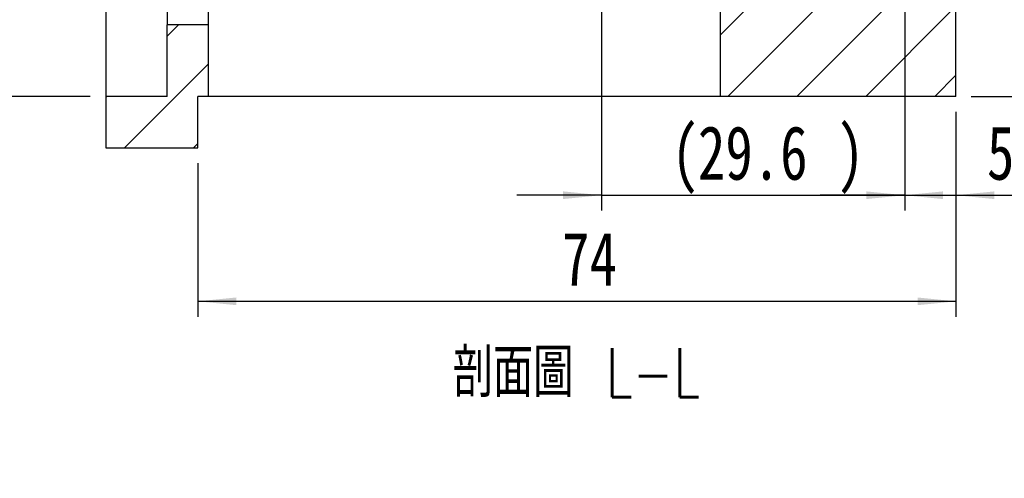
# Model space of a CAD drawing. Header units: millimetres. Extents: x 29 to 286, y 12 to 199.
# Tile 4 of 9: x 188 to 252, y 12 to 42. Entities that reach past the tile are written whole.
import ezdxf

# ---------------------------------------------------------------- set-up
doc = ezdxf.new("R2010")
doc.units = ezdxf.units.MM
doc.layers.add('FORMAT', color=7, linetype='Continuous')
doc.styles.add('SLDTEXTSTYLE0', font='TXT', dxfattribs={"width": 0.75})
doc.styles.add('SLDTEXTSTYLE2', font='TXT', dxfattribs={"width": 0.75, "bigfont": 'bigfont'})
doc.dimstyles.new('SLDDIMSTYLE2', dxfattribs={"dimtxt": 3.5, "dimasz": 2.5, "dimexe": 0, "dimexo": 0.0625, "dimgap": 0.875, "dimtad": 1, "dimdec": 1, "dimlfac": 1.5, "dimrnd": 1e-09, "dimzin": 12, "dimdsep": 46, "dimtxsty": 'SLDTEXTSTYLE0', "dimsah": 1, "dimcen": 0.09, "dimadec": 0, "dimazin": 3, "dimtfac": 1, "dimtdec": 1, "dimtmove": 0, "dimatfit": 0, "dimfxl": 1, "dimfrac": 2, "dimtolj": 1, "dimtzin": 12, "dimarcsym": 0})
doc.dimstyles.new('SLDDIMSTYLE3', dxfattribs={"dimtxt": 3.5, "dimasz": 2.5, "dimexe": 0, "dimexo": 0.0625, "dimgap": 0.875, "dimtad": 1, "dimlfac": 1.5, "dimrnd": 1e-09, "dimzin": 12, "dimdsep": 46, "dimtxsty": 'SLDTEXTSTYLE0', "dimsah": 1, "dimcen": 0.09, "dimadec": 0, "dimazin": 3, "dimtfac": 1, "dimtofl": 0, "dimtmove": 0, "dimatfit": 3, "dimfxl": 1, "dimfrac": 2, "dimtolj": 1, "dimtzin": 12, "dimarcsym": 0})
doc.dimstyles.new('SLDDIMSTYLE4', dxfattribs={"dimtxt": 3.5, "dimasz": 2.5, "dimexe": 0, "dimexo": 0.0625, "dimgap": 0.875, "dimtad": 1, "dimlfac": 1.5, "dimrnd": 1e-09, "dimzin": 12, "dimdsep": 46, "dimtxsty": 'SLDTEXTSTYLE0', "dimsah": 1, "dimcen": 0.09, "dimadec": 0, "dimazin": 3, "dimtfac": 1, "dimtmove": 0, "dimatfit": 0, "dimfxl": 1, "dimfrac": 2, "dimtolj": 1, "dimtzin": 12, "dimarcsym": 0})
doc.dimstyles.new('SLDDIMSTYLE6', dxfattribs={"dimtxt": 3.5, "dimasz": 2.5, "dimexe": 0, "dimexo": 0.0625, "dimgap": 0.875, "dimtad": 1, "dimlfac": 1.5, "dimrnd": 1e-09, "dimzin": 12, "dimdsep": 46, "dimtxsty": 'SLDTEXTSTYLE0', "dimsah": 1, "dimcen": 0.09, "dimadec": 0, "dimazin": 3, "dimtol": 1, "dimtp": 0.02, "dimtm": 0.02, "dimtfac": 1, "dimtmove": 0, "dimatfit": 0, "dimfxl": 1, "dimfrac": 2, "dimtolj": 1, "dimarcsym": 0})
doc.dimstyles.new('SLDDIMSTYLE7', dxfattribs={"dimtxt": 3.5, "dimasz": 2.5, "dimexe": 0, "dimexo": 0.0625, "dimgap": 0.875, "dimtad": 1, "dimlfac": 1.5, "dimrnd": 1e-09, "dimzin": 12, "dimdsep": 46, "dimtxsty": 'SLDTEXTSTYLE0', "dimsah": 1, "dimcen": 0.09, "dimadec": 0, "dimazin": 3, "dimtfac": 1, "dimtofl": 0, "dimtmove": 0, "dimatfit": 3, "dimfxl": 1, "dimfrac": 2, "dimtolj": 1, "dimarcsym": 0})

# ---------------------------------------------------------------- blocks, each defined once
blk = doc.blocks.new('_D_15')
at = {"layer": 'FORMAT', "color": 7}
for p, q in [((268.26, 53.577), (268.26, 59.077)), ((251.429, 53.577), (269.26, 53.577)), ((268.26, 53.577), (268.26, 36.91)), ((250.328, 36.91), (269.26, 36.91)), ((268.26, 36.91), (268.26, 31.41))]:
    blk.add_line(p, q, dxfattribs=at)
for points in [[(268.26, 53.577), (268.51, 56.077), (268.01, 56.077)], [(268.26, 36.91), (268.01, 34.41), (268.51, 34.41)]]:
    blk.add_solid(points, dxfattribs=at)
at = {"layer": 'FORMAT', "color": 7, "char_height": 3.5, "attachment_point": 1, "rotation": 90, "style": 'SLDTEXTSTYLE0'}
for s, insert in [('±0.02', (263.748, 43.086)), ('25', (263.748, 36.601))]:
    blk.add_mtext(s, dxfattribs=dict(at, insert=insert))
blk = doc.blocks.new('_D_16')
at = {"layer": 'FORMAT', "color": 7}
for p, q in [((245.995, 43.243), (245.995, 29.483)), ((249.328, 35.91), (249.328, 29.483)), ((245.995, 30.483), (240.495, 30.483)), ((245.995, 30.483), (249.328, 30.483)), ((249.328, 30.483), (253.931, 30.483))]:
    blk.add_line(p, q, dxfattribs=at)
for points in [[(245.995, 30.483), (243.495, 30.733), (243.495, 30.233)], [(249.328, 30.483), (251.828, 30.233), (251.828, 30.733)]]:
    blk.add_solid(points, dxfattribs=at)
at = {"layer": 'FORMAT', "color": 7, "insert": (251.345, 34.994), "char_height": 3.5, "attachment_point": 1, "style": 'SLDTEXTSTYLE0'}
blk.add_mtext('5', dxfattribs=at)
blk = doc.blocks.new('_D_17')
at = {"layer": 'FORMAT', "color": 7}
for p, q in [((226.261, 45.177), (226.261, 29.483)), ((245.995, 43.243), (245.995, 29.483)), ((226.261, 30.483), (220.761, 30.483)), ((226.261, 30.483), (245.995, 30.483)), ((245.995, 30.483), (251.495, 30.483))]:
    blk.add_line(p, q, dxfattribs=at)
for points in [[(226.261, 30.483), (223.761, 30.733), (223.761, 30.233)], [(245.995, 30.483), (248.495, 30.233), (248.495, 30.733)]]:
    blk.add_solid(points, dxfattribs=at)
at = {"layer": 'FORMAT', "color": 7, "char_height": 3.5, "attachment_point": 1, "style": 'SLDTEXTSTYLE0'}
for s, insert in [('(', (230.812, 34.994)), (')', (241.584, 34.994)), ('29.6', (232.533, 34.994))]:
    blk.add_mtext(s, dxfattribs=dict(at, insert=insert))
blk = doc.blocks.new('_D_18')
at = {"layer": 'FORMAT', "color": 7}
for p, q in [((249.328, 35.91), (249.328, 22.577)), ((199.995, 32.577), (199.995, 22.577)), ((199.995, 23.577), (249.328, 23.577))]:
    blk.add_line(p, q, dxfattribs=at)
for points in [[(199.995, 23.577), (202.495, 23.327), (202.495, 23.827)], [(249.328, 23.577), (246.828, 23.827), (246.828, 23.327)]]:
    blk.add_solid(points, dxfattribs=at)
at = {"layer": 'FORMAT', "color": 7, "insert": (223.699, 28.088), "char_height": 3.5, "attachment_point": 1, "style": 'SLDTEXTSTYLE0'}
blk.add_mtext('74', dxfattribs=at)
blk = doc.blocks.new('_D_21')
at = {"layer": 'FORMAT', "color": 7}
for p, q in [((192.995, 70.243), (180.301, 70.243)), ((181.301, 70.243), (181.301, 36.91)), ((192.995, 36.91), (180.301, 36.91))]:
    blk.add_line(p, q, dxfattribs=at)
for points in [[(181.301, 70.243), (181.051, 67.743), (181.551, 67.743)], [(181.301, 36.91), (181.551, 39.41), (181.051, 39.41)]]:
    blk.add_solid(points, dxfattribs=at)
at = {"layer": 'FORMAT', "color": 7, "char_height": 3.5, "attachment_point": 1, "rotation": 90, "style": 'SLDTEXTSTYLE0'}
for s, insert in [('H7', (176.736, 54.867)), ('50', (176.736, 48.383)), ('%%c', (176.789, 43.104))]:
    blk.add_mtext(s, dxfattribs=dict(at, insert=insert))

msp = doc.modelspace()

# ---------------------------------------------------------------- hatches: boundary and pattern name
at = {"layer": 'FORMAT', "linetype": 'Continuous', "lineweight": 18}
h = msp.add_hatch(dxfattribs=at)
h.set_pattern_fill('ANSI31', color=256, style=0)
h.paths.add_polyline_path([(233.9948, 36.91), (249.3281, 36.91), (249.3281, 45.5766), (245.9948, 45.5766), (245.9948, 44.2433), (233.9948, 44.2433)], flags=0)
h = msp.add_hatch(dxfattribs=at)
h.set_pattern_fill('ANSI31', color=256, style=0)
h.paths.add_polyline_path([(197.9948, 41.5766), (197.9948, 36.91), (193.9948, 36.91), (193.9948, 33.5766), (199.9948, 33.5766), (199.9948, 36.91), (200.6614, 36.91), (200.6614, 41.5766)], flags=0)

# ---------------------------------------------------------------- linework, layer by layer
at = {"color": 7, "linetype": 'Continuous', "lineweight": 25}
for p, q in [((193.9948, 70.2433), (193.9948, 36.91)), ((197.9948, 65.5766), (197.9948, 41.5766)), ((200.6614, 65.5766), (200.6614, 41.5766)), ((249.3281, 36.91), (249.3281, 45.5766)), ((233.9948, 36.91), (233.9948, 44.2433)), ((200.6614, 41.5766), (197.9948, 41.5766)), ((197.9948, 36.91), (197.9948, 41.5766)), ((200.6614, 41.5766), (200.6614, 36.91)), ((193.9948, 36.91), (193.9948, 33.5766)), ((197.9948, 36.91), (193.9948, 36.91)), ((199.9948, 33.5766), (199.9948, 36.91)), ((200.6614, 36.91), (199.9948, 36.91)), ((233.9948, 36.91), (200.6614, 36.91)), ((249.3281, 36.91), (233.9948, 36.91)), ((193.9948, 33.5766), (199.9948, 33.5766))]:
    msp.add_line(p, q, dxfattribs=at)

# ---------------------------------------------------------------- texts
at = {"layer": 'FORMAT', "insert": (224.6281, 20.5238), "char_height": 3.175, "attachment_point": 2, "style": 'SLDTEXTSTYLE2'}
msp.add_mtext('\\M+19655\\M+196CA\\M+19AA4 L-L', dxfattribs=at)

# ---------------------------------------------------------------- dimensions: what is measured, and where the dimension line sits
at = {"layer": 'FORMAT', "color": 7}
dim = msp.add_linear_dim(base=(181.3012, 36.91), p1=(193.9948, 70.2433), p2=(193.9948, 36.91), angle=90, text='%%c<>H7', dimstyle='SLDDIMSTYLE7', dxfattribs=at)
dim.commit()
dim.dimension.update_dxf_attribs({"geometry": '_D_21', "text_midpoint": (181.3012, 51.8635), "dimtype": 160})
dim = msp.add_linear_dim(base=(268.2602, 36.91), p1=(250.429, 53.5766), p2=(249.3281, 36.91), angle=90, dimstyle='SLDDIMSTYLE6', dxfattribs=at)
dim.commit()
dim.dimension.update_dxf_attribs({"geometry": '_D_15', "text_midpoint": (268.2602, 45.6405), "dimtype": 160})
dim = msp.add_linear_dim(base=(245.9948, 30.4826), p1=(226.2614, 46.1766), p2=(245.9948, 44.2433), text='(<>)', dimstyle='SLDDIMSTYLE2', dxfattribs=at)
dim.commit()
dim.dimension.update_dxf_attribs({"geometry": '_D_17', "text_midpoint": (237.0586, 30.4826), "dimtype": 160})
for base, p1, dimstyle, picture, middle in [((249.3281, 30.4826), (245.9948, 44.2433), 'SLDDIMSTYLE4', '_D_16', (252.6378, 30.4826)), ((249.3281, 23.5766), (199.9948, 33.5766), 'SLDDIMSTYLE3', '_D_18', (226.2853, 23.5766))]:
    dim = msp.add_linear_dim(base=base, p1=p1, p2=(249.3281, 36.91), dimstyle=dimstyle, dxfattribs=at)
    dim.commit()
    dim.dimension.update_dxf_attribs({"geometry": picture, "text_midpoint": middle, "dimtype": 160})

doc.saveas('drawing.dxf')
